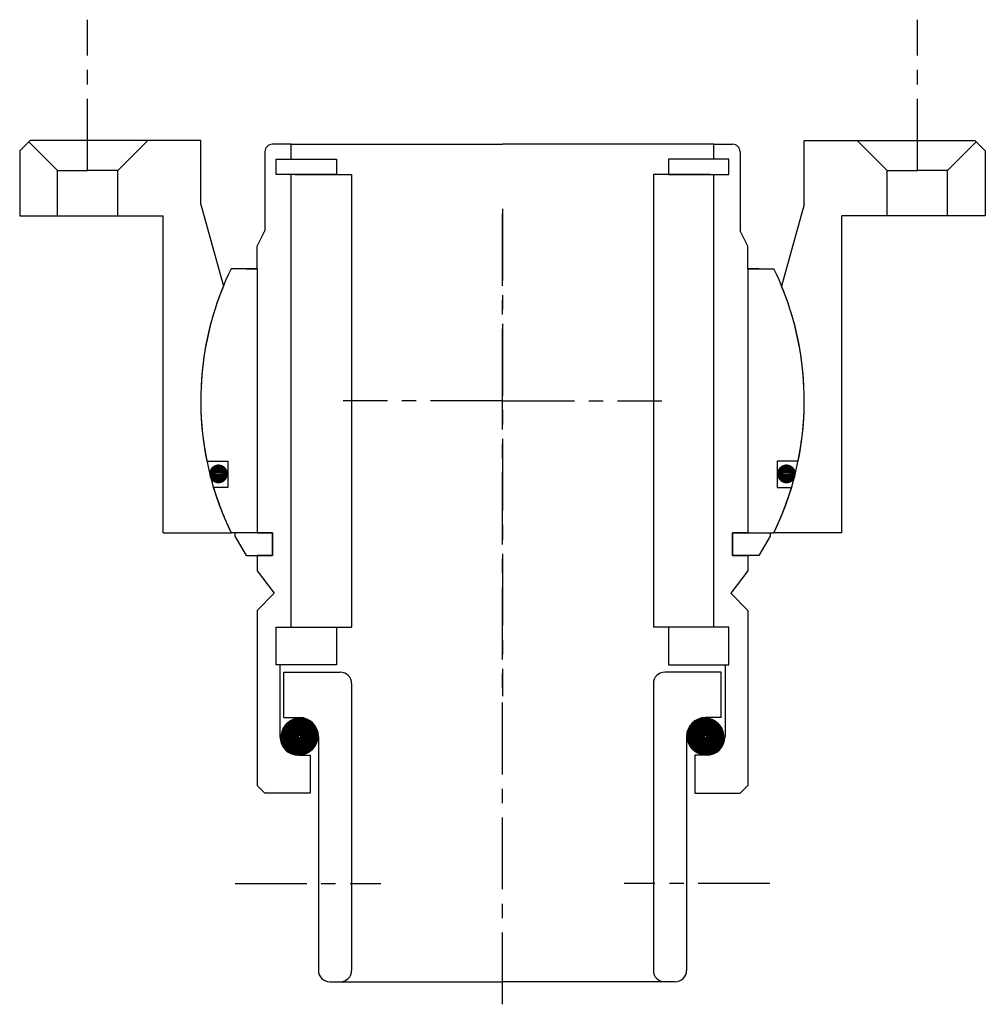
# Model space of a CAD drawing. Header units: millimetres. Extents: x -64 to 64, y -80 to 51.
import ezdxf

# ---------------------------------------------------------------- set-up
doc = ezdxf.new("R2010")
doc.units = ezdxf.units.MM
doc.header["$LTSCALE"] = 0.3
doc.header["$MEASUREMENT"] = 0
doc.linetypes.add('CENTER', pattern=[50.8, 31.75, -6.35, 6.35, -6.35])
doc.layers.get('0').update_dxf_attribs({"linetype": 'CONTINUOUS'})
doc.layers.add('CENTER', color=1, linetype='CENTER')

# ---------------------------------------------------------------- blocks, each defined once
blk = doc.blocks.new('4S040Z inner house')
for p, q in [((-28, 34), (-30.5, 34)), ((-28, 34), (0, 34)), ((-28, 32), (-28, 34)), ((28, 34), (0, 34)), ((28, 34), (30.5, 34)), ((28, 32), (28, 34)), ((-31.5, 33), (-31.5, 22.5)), ((31.5, 33), (31.5, 22.5)), ((-30, 32), (-22, 32)), ((-30, 30), (-30, 32)), ((-30, 30), (-30, 32)), ((-30, 32), (-28, 32)), ((-22, 32), (-22, 30)), ((30, 32), (22, 32)), ((22, 32), (22, 30)), ((30, 32), (28, 32)), ((30, 30), (30, 32)), ((30, 30), (30, 32)), ((-22, 30), (-30, 30)), ((-28, 30), (-30, 30)), ((-28, -30), (-28, 30)), ((-27.5, 30), (-20, 30)), ((-20, 30), (-20, -30)), ((20, 30), (20, -30)), ((27.5, 30), (20, 30)), ((22, 30), (30, 30)), ((28, -30), (28, 30)), ((28, 30), (30, 30)), ((-32.5, 20.5), (-31.5, 22.5)), ((32.5, 20.5), (31.5, 22.5)), ((-32.5, 17.5), (-32.5, 20.5)), ((32.5, 17.5), (32.5, 20.5)), ((-32.5, 17.5), (-35.97, 17.5)), ((-34, 17.5), (-32.5, 17.5)), ((-32.5, 17.5), (-32.5, -17.5)), ((-32.5, 17.5), (-32.5, 5.5)), ((32.5, 17.5), (35.97, 17.5)), ((32.5, 17.5), (32.5, 5.5)), ((32.5, 17.5), (32.5, -17.5)), ((34, 17.5), (32.5, 17.5)), ((-32.5, 2), (-32.5, -17.5)), ((32.5, 2), (32.5, -17.5)), ((-39.19, -8), (-36.41, -8)), ((-36.41, -8), (-36.41, -11.5)), ((36.41, -8), (36.41, -11.5)), ((39.19, -8), (36.41, -8)), ((-36.41, -11.5), (-38.31, -11.5)), ((36.41, -11.5), (38.31, -11.5)), ((-32.5, -17.5), (-35.97, -17.5)), ((-30.5, -17.5), (-35.5, -17.5)), ((-35.5, -17.5), (-35.5, -17.97)), ((-35.5, -17.97), (-33.96, -20.5)), ((-32.5, -17.5), (-30.5, -17.5)), ((-30.5, -17.5), (-30.5, -20.5)), ((-30.5, -20.5), (-30.5, -17.5)), ((32.5, -17.5), (30.5, -17.5)), ((30.5, -17.5), (35.5, -17.5)), ((30.5, -20.5), (30.5, -17.5)), ((30.5, -17.5), (30.5, -20.5)), ((32.5, -17.5), (35.97, -17.5)), ((35.5, -17.97), (33.96, -20.5)), ((35.5, -17.5), (35.5, -17.97)), ((-33.96, -20.5), (-30.5, -20.5)), ((-30.5, -20.5), (-32.5, -20.5)), ((-32.5, -20.5), (-32.5, -22.54)), ((30.5, -20.5), (32.5, -20.5)), ((33.96, -20.5), (30.5, -20.5)), ((32.5, -20.5), (32.5, -22.54)), ((-32.5, -22.54), (-30.26, -25.51)), ((32.5, -22.54), (30.26, -25.51)), ((-30.26, -25.51), (-32.5, -27.82)), ((30.26, -25.51), (32.5, -27.82)), ((-32.5, -27.82), (-32.5, -51)), ((32.5, -27.82), (32.5, -51)), ((-30, -30), (-22, -30)), ((-30, -35), (-30, -30)), ((-30, -35), (-30, -30)), ((-30, -30), (-28, -30)), ((-27.5, -30), (-20, -30)), ((-22, -30), (-22, -35)), ((27.5, -30), (20, -30)), ((30, -30), (22, -30)), ((22, -30), (22, -35)), ((30, -30), (28, -30)), ((30, -35), (30, -30)), ((30, -35), (30, -30)), ((-22, -35), (-30, -35)), ((-29.5, -35), (-30, -35)), ((-29.5, -35), (-29.5, -44.5)), ((22, -35), (30, -35)), ((29.5, -35), (29.5, -44.5)), ((29.5, -35), (30, -35)), ((-29, -42), (-29, -36)), ((-29, -36), (-21.5, -36)), ((29, -36), (21.5, -36)), ((29, -42), (29, -36)), ((-20, -37.5), (-20, -75.5)), ((20, -37.5), (20, -75.5)), ((-29, -42), (-26.9, -42)), ((29, -42), (26.9, -42)), ((-24.4, -44.5), (-24.4, -75.5)), ((24.4, -44.5), (24.4, -75.5)), ((-27, -47), (-25.5, -47)), ((-25.5, -47), (-25.5, -52)), ((25.5, -47), (25.5, -52)), ((27, -47), (25.5, -47)), ((-31.5, -52), (-32.5, -51)), ((-25.5, -52), (-31.5, -52)), ((25.5, -52), (31.5, -52)), ((31.5, -52), (32.5, -51)), ((-22.9, -77), (-21.5, -77)), ((-21.5, -77), (0, -77)), ((21.5, -77), (0, -77)), ((22.9, -77), (21.5, -77))]:
    blk.add_line(p, q)
for points, const_width in [([(-38.27, -9.7, 1.041296), (-37.02, -9.7, 1.041296)], 1.2), ([(38.27, -9.7, -1.041296), (37.02, -9.7, -1.041296)], 1.2), ([(-28.18, -44.5, 1), (-25.62, -44.5, 1)], 2.45), ([(28.18, -44.5, -1), (25.62, -44.5, -1)], 2.45)]:
    blk.add_lwpolyline(points, format="xyb", close=True, dxfattribs=dict(const_width=const_width))
for centre, radius, start, end in [((-30.5, 33), 1, 90, 180), ((30.5, 33), 1, 0, 90), ((0, 0), 40, 154.0555, 191.537), ((0, 0), 40, 348.463, 25.9445), ((0, 0), 40, 196.7083, 205.9445), ((0, 0), 40, 334.0555, 343.2917), ((-21.5, -37.5), 1.5, 0, 90), ((21.5, -37.5), 1.5, 90, 180), ((-26.9, -44.5), 2.5, 0, 90), ((26.9, -44.5), 2.5, 90, 180), ((-27, -44.5), 2.5, 180, 270), ((27, -44.5), 2.5, 270, 0), ((-22.9, -75.5), 1.5, 180, 270), ((-21.5, -75.5), 1.5, 270, 0), ((21.5, -75.5), 1.5, 180, 270), ((22.9, -75.5), 1.5, 270, 0)]:
    blk.add_arc(centre, radius, start, end)
at = {"layer": 'CENTER'}
for p, q in [((0, 0), (0, 25.44)), ((0, 0), (-9.2, 0)), ((0, 0), (9.2, 0)), ((0, -80), (0, 0)), ((-35.45, -64), (-16.11, -64)), ((35.45, -64), (16.11, -64))]:
    blk.add_line(p, q, dxfattribs=at)
blk = doc.blocks.new('4SF040H Outer house')
for p, q in [((-62.6, 34.5), (-64, 33.1)), ((-62.8, 34.3), (-59, 30.5)), ((-40, 34.5), (-62.6, 34.5)), ((-47, 34.5), (-51, 30.5)), ((-40, 26), (-40, 34.5)), ((40, 34.5), (62.6, 34.5)), ((40, 26), (40, 34.5)), ((47, 34.5), (51, 30.5)), ((62.8, 34.3), (59, 30.5)), ((62.6, 34.5), (64, 33.1)), ((-64, 33.1), (-64, 24.5)), ((64, 33.1), (64, 24.5)), ((-59, 30.5), (-55, 30.5)), ((-59, 24.5), (-59, 30.5)), ((-51, 30.5), (-55, 30.5)), ((-51, 24.5), (-51, 30.5)), ((51, 24.5), (51, 30.5)), ((51, 30.5), (55, 30.5)), ((59, 30.5), (55, 30.5)), ((59, 24.5), (59, 30.5)), ((-40, 26), (-37, 15.2)), ((40, 26), (37, 15.2)), ((-64, 24.5), (-45, 24.5)), ((-45, -17.5), (-45, 24.5)), ((64, 24.5), (45, 24.5)), ((45, -17.5), (45, 24.5)), ((-45, -17.5), (-35.97, -17.5)), ((45, -17.5), (35.97, -17.5))]:
    blk.add_line(p, q)
for start, end in [(157.6684, 205.9467), (334.0533, 22.3316)]:
    blk.add_arc((0, 0), 40, start, end)
at = {"layer": 'CENTER'}
for p, q in [((-55, 30.5), (-55, 50.5)), ((55, 30.5), (55, 50.5)), ((0, 25.44), (0, -39.15)), ((0, 0), (-21.11, 0)), ((0, 0), (21.11, 0))]:
    blk.add_line(p, q, dxfattribs=at)

msp = doc.modelspace()

# ---------------------------------------------------------------- block references
for name in ['4SF040H Outer house', '4S040Z inner house']:
    msp.add_blockref(name, (0, 0))

doc.saveas('drawing.dxf')
